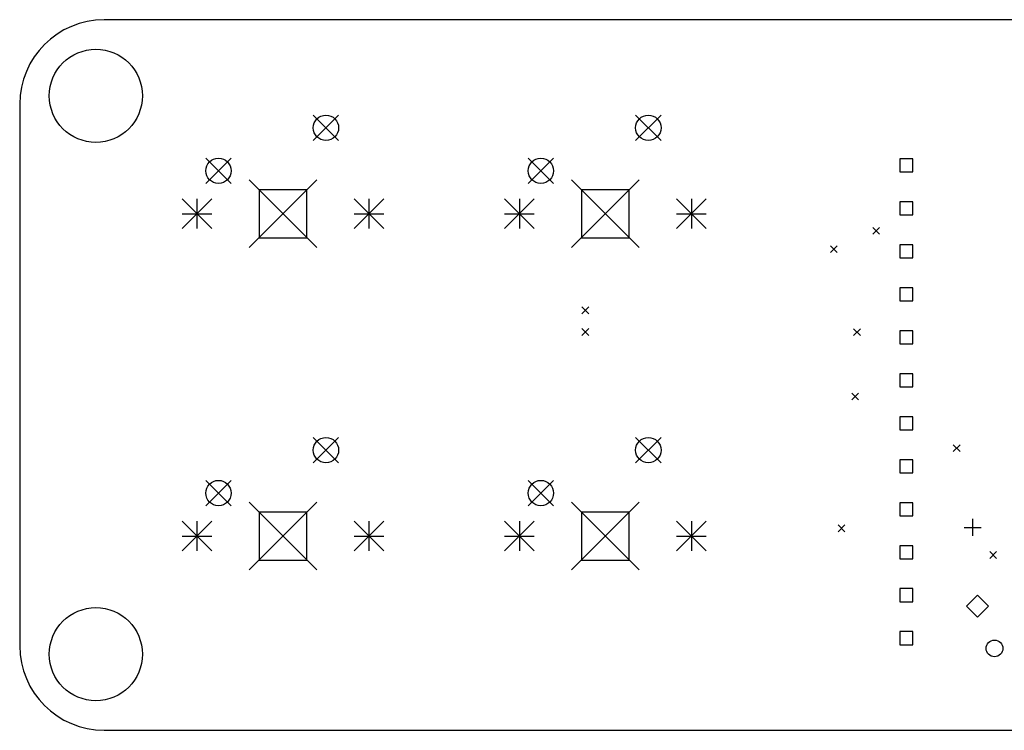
# Model space of a CAD drawing. Extents: x 91 to 214, y -148 to -79.
# Tile 4 of 5: x 94 to 152, y -121 to -79. Entities that reach past the tile are written whole.
import ezdxf

# ---------------------------------------------------------------- set-up
doc = ezdxf.new("R2010")
doc.units = 0
doc.layers.add('BLACK', color=7, linetype='CONTINUOUS')

msp = doc.modelspace()

# ---------------------------------------------------------------- linework, layer by layer
at = {"layer": 'BLACK', "linetype": 'CONTINUOUS'}
for p, q in [((208.599, -79.2434), (98.5987, -79.2434)), ((93.5987, -84.2434), (93.5987, -116.243)), ((110.943, -84.8834), (112.443, -86.3834)), ((112.443, -84.8834), (110.943, -86.3834)), ((129.993, -84.8834), (131.493, -86.3834)), ((131.493, -84.8834), (129.993, -86.3834)), ((104.593, -87.4234), (106.093, -88.9234)), ((106.093, -87.4234), (104.593, -88.9234)), ((123.643, -87.4234), (125.143, -88.9234)), ((125.143, -87.4234), (123.643, -88.9234)), ((146.369, -87.4698), (145.597, -87.4698)), ((145.597, -87.4698), (145.597, -88.2421)), ((146.369, -88.2421), (146.369, -87.4698)), ((145.597, -88.2421), (146.369, -88.2421)), ((107.153, -88.7134), (111.153, -92.7134)), ((111.153, -88.7134), (107.153, -92.7134)), ((126.203, -88.7134), (130.203, -92.7134)), ((130.203, -88.7134), (126.203, -92.7134)), ((110.567, -89.2992), (107.739, -89.2992)), ((107.739, -89.2992), (107.739, -92.1277)), ((110.567, -92.1277), (110.567, -89.2992)), ((129.617, -89.2992), (126.789, -89.2992)), ((126.789, -89.2992), (126.789, -92.1277)), ((129.617, -92.1277), (129.617, -89.2992)), ((103.198, -89.8384), (104.948, -91.5884)), ((104.948, -89.8384), (103.198, -91.5884)), ((104.073, -89.8384), (104.073, -91.5884)), ((113.358, -89.8384), (115.108, -91.5884)), ((115.108, -89.8384), (113.358, -91.5884)), ((114.233, -89.8384), (114.233, -91.5884)), ((122.248, -89.8384), (123.998, -91.5884)), ((123.998, -89.8384), (122.248, -91.5884)), ((123.123, -89.8384), (123.123, -91.5884)), ((132.408, -89.8384), (134.158, -91.5884)), ((134.158, -89.8384), (132.408, -91.5884)), ((133.283, -89.8384), (133.283, -91.5884)), ((146.369, -90.0098), (145.597, -90.0098)), ((145.597, -90.0098), (145.597, -90.7821)), ((146.369, -90.7821), (146.369, -90.0098)), ((103.198, -90.7134), (104.948, -90.7134)), ((113.358, -90.7134), (115.108, -90.7134)), ((122.248, -90.7134), (123.998, -90.7134)), ((132.408, -90.7134), (134.158, -90.7134)), ((145.597, -90.7821), (146.369, -90.7821)), ((144.009, -91.5234), (144.409, -91.9234)), ((144.409, -91.5234), (144.009, -91.9234)), ((107.739, -92.1277), (110.567, -92.1277)), ((126.789, -92.1277), (129.617, -92.1277)), ((141.497, -92.6034), (141.897, -93.0034)), ((141.897, -92.6034), (141.497, -93.0034)), ((146.369, -92.5498), (145.597, -92.5498)), ((145.597, -92.5498), (145.597, -93.3221)), ((146.369, -93.3221), (146.369, -92.5498)), ((145.597, -93.3221), (146.369, -93.3221)), ((146.369, -95.0898), (145.597, -95.0898)), ((145.597, -95.0898), (145.597, -95.8621)), ((146.369, -95.8621), (146.369, -95.0898)), ((145.597, -95.8621), (146.369, -95.8621)), ((126.819, -96.2234), (127.219, -96.6234)), ((127.219, -96.2234), (126.819, -96.6234)), ((126.819, -97.5034), (127.219, -97.9034)), ((127.219, -97.5034), (126.819, -97.9034)), ((142.869, -97.5134), (143.269, -97.9134)), ((143.269, -97.5134), (142.869, -97.9134)), ((146.369, -97.6298), (145.597, -97.6298)), ((145.597, -97.6298), (145.597, -98.4021)), ((146.369, -98.4021), (146.369, -97.6298)), ((145.597, -98.4021), (146.369, -98.4021)), ((146.369, -100.17), (145.597, -100.17)), ((145.597, -100.17), (145.597, -100.942)), ((146.369, -100.942), (146.369, -100.17)), ((145.597, -100.942), (146.369, -100.942)), ((142.767, -101.308), (143.167, -101.708)), ((143.167, -101.308), (142.767, -101.708)), ((146.369, -102.71), (145.597, -102.71)), ((145.597, -102.71), (145.597, -103.482)), ((146.369, -103.482), (146.369, -102.71)), ((145.597, -103.482), (146.369, -103.482)), ((110.943, -103.933), (112.443, -105.433)), ((112.443, -103.933), (110.943, -105.433)), ((129.993, -103.933), (131.493, -105.433)), ((131.493, -103.933), (129.993, -105.433)), ((148.759, -104.373), (149.159, -104.773)), ((149.159, -104.373), (148.759, -104.773)), ((146.369, -105.25), (145.597, -105.25)), ((145.597, -105.25), (145.597, -106.022)), ((146.369, -106.022), (146.369, -105.25)), ((145.597, -106.022), (146.369, -106.022)), ((104.593, -106.473), (106.093, -107.973)), ((106.093, -106.473), (104.593, -107.973)), ((123.643, -106.473), (125.143, -107.973)), ((125.143, -106.473), (123.643, -107.973)), ((107.153, -107.763), (111.153, -111.763)), ((111.153, -107.763), (107.153, -111.763)), ((126.203, -107.763), (130.203, -111.763)), ((130.203, -107.763), (126.203, -111.763)), ((146.369, -107.79), (145.597, -107.79)), ((145.597, -107.79), (145.597, -108.562)), ((146.369, -108.562), (146.369, -107.79)), ((110.567, -108.349), (107.739, -108.349)), ((107.739, -108.349), (107.739, -111.178)), ((110.567, -111.178), (110.567, -108.349)), ((129.617, -108.349), (126.789, -108.349)), ((126.789, -108.349), (126.789, -111.178)), ((129.617, -111.178), (129.617, -108.349)), ((145.597, -108.562), (146.369, -108.562)), ((149.903, -108.751), (149.903, -109.751)), ((103.198, -108.888), (104.948, -110.638)), ((104.948, -108.888), (103.198, -110.638)), ((104.073, -108.888), (104.073, -110.638)), ((113.358, -108.888), (115.108, -110.638)), ((115.108, -108.888), (113.358, -110.638)), ((114.233, -108.888), (114.233, -110.638)), ((122.248, -108.888), (123.998, -110.638)), ((123.998, -108.888), (122.248, -110.638)), ((123.123, -108.888), (123.123, -110.638)), ((132.408, -108.888), (134.158, -110.638)), ((134.158, -108.888), (132.408, -110.638)), ((133.283, -108.888), (133.283, -110.638)), ((141.959, -109.103), (142.359, -109.503)), ((142.359, -109.103), (141.959, -109.503)), ((149.403, -109.251), (150.403, -109.251)), ((103.198, -109.763), (104.948, -109.763)), ((113.358, -109.763), (115.108, -109.763)), ((122.248, -109.763), (123.998, -109.763)), ((132.408, -109.763), (134.158, -109.763)), ((146.369, -110.33), (145.597, -110.33)), ((145.597, -110.33), (145.597, -111.102)), ((146.369, -111.102), (146.369, -110.33)), ((145.597, -111.102), (146.369, -111.102)), ((150.919, -110.683), (151.319, -111.083)), ((151.319, -110.683), (150.919, -111.083)), ((107.739, -111.178), (110.567, -111.178)), ((126.789, -111.178), (129.617, -111.178)), ((146.369, -112.87), (145.597, -112.87)), ((145.597, -112.87), (145.597, -113.642)), ((146.369, -113.642), (146.369, -112.87)), ((150.185, -113.261), (149.535, -113.911)), ((150.835, -113.911), (150.185, -113.261)), ((145.597, -113.642), (146.369, -113.642)), ((149.535, -113.911), (150.185, -114.561)), ((150.185, -114.561), (150.835, -113.911)), ((146.369, -115.41), (145.597, -115.41)), ((145.597, -115.41), (145.597, -116.182)), ((146.369, -116.182), (146.369, -115.41)), ((145.597, -116.182), (146.369, -116.182)), ((98.5987, -121.243), (208.599, -121.243))]:
    msp.add_line(p, q, dxfattribs=at)
at = {"layer": 'BLACK'}
for centre, radius in [((98.0987, -83.7434), 2.75), ((111.693, -85.6334), 0.75), ((130.743, -85.6334), 0.75), ((105.343, -88.1734), 0.75), ((124.393, -88.1734), 0.75), ((111.693, -104.683), 0.75), ((130.743, -104.683), 0.75), ((105.343, -107.223), 0.75), ((124.393, -107.223), 0.75), ((98.0987, -116.743), 2.75), ((151.195, -116.401), 0.495)]:
    msp.add_circle(centre, radius, dxfattribs=at)
for centre, start, end in [((98.5987, -84.2434), 90, 180), ((98.5987, -116.243), -180, -90)]:
    msp.add_arc(centre, 5, start, end, dxfattribs=at)

doc.saveas('drawing.dxf')
